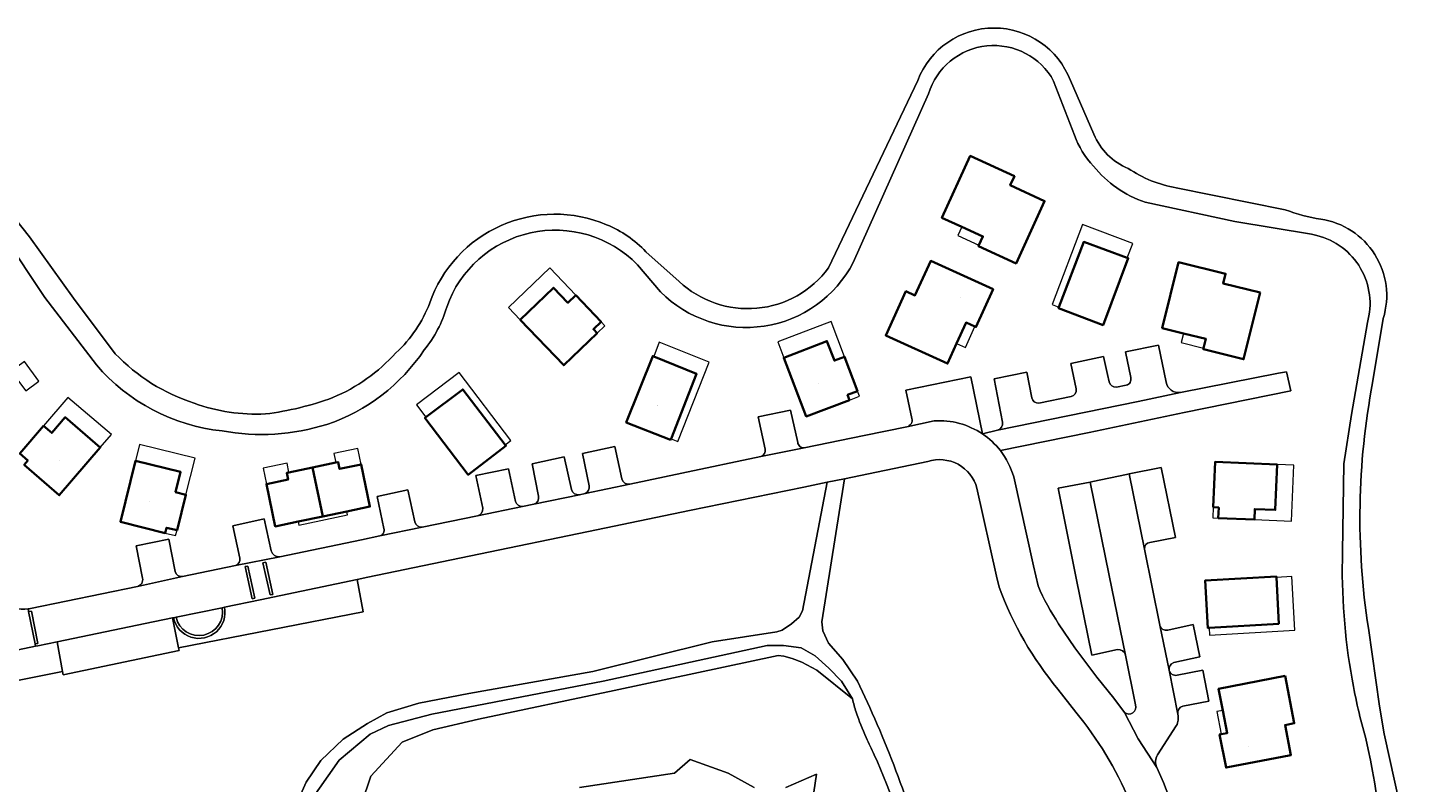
# Model space of a CAD drawing. Header units: metres. Extents: x 200176 to 205485, y 394066 to 399855.
# Tile 202 of 230: x 201666 to 201878, y 398176 to 398290. Entities that reach past the tile are written whole.
import ezdxf
from ezdxf.enums import TextEntityAlignment as Align

# ---------------------------------------------------------------- set-up
doc = ezdxf.new("R2010")
doc.units = ezdxf.units.M
for name, color, linetype, lineweight in [('B-WE-GR-BOS_LOOF-GV', 40, 'Continuous', 13), ('B-WE-OG-BEBOUWING-GV', 7, 'Continuous', 35), ('B-WE-OG-BEBOUWING-T18', 10, 'Continuous', 18), ('B-WE-OG-BEBOUWING_LUIFEL-GV', 7, 'Continuous', 18), ('B-WE-OG-TERREIN_CULTUURSCHEIDING-GV', 7, 'Continuous', 18), ('B-WE-OG-TERREIN_ERF-GV', 7, 'Continuous', 18), ('B-WE-OG-WATER-GV', 130, 'Continuous', 18), ('B-WE-OG-WATER_SLOOT-GV', 120, 'Continuous', 18), ('B-WE-OG-WEG-GV', 7, 'Continuous', 18), ('B-WE-VH-GOOT-G', 170, 'Continuous', 18), ('B-WE-VH-VERHARDING_ASFALT-GV', 252, 'Continuous', 18), ('B-WE-VH-VERHARDING_FUNDERING_ZAND-GV', 7, 'Continuous', 18), ('B-WE-VH-VERHARDING_SIERBESTRATING-GV', 252, 'Continuous', 18), ('B-WE-VH-VERHARDING_STRAATBAKSTEEN-GV', 252, 'Continuous', 18)]:
    doc.layers.add(name, color=color, linetype=linetype, lineweight=lineweight)
doc.styles.add('NLCS-ISO-M20-T18', font='NLCS-ISO.ttf', dxfattribs={"height": 0.036})

msp = doc.modelspace()

# ---------------------------------------------------------------- linework, layer by layer
at = {"layer": 'B-WE-GR-BOS_LOOF-GV', "flags": 128}
for points in [[(201688.736, 398196.241), (201716.69, 398201.744), (201715.782, 398206.614), (201701.082, 398203.518), (201695.687, 398202.448)], [(201687.963, 398200.831), (201687.783, 398200.804), (201688.736, 398196.241)]]:
    msp.add_lwpolyline(points, dxfattribs=at)
at = {"layer": 'B-WE-GR-BOS_LOOF-GV'}
msp.add_lwpolyline([(201695.687, 398202.448, -1.0003981), (201687.963, 398200.831)], format="xyb", dxfattribs=at)
at = {"layer": 'B-WE-OG-BEBOUWING-GV', "flags": 128}
for points in [[(201810.059, 398257.313), (201809.988, 398257.159), (201815.707, 398254.54), (201820.032, 398263.987), (201814.804, 398266.381), (201815.437, 398267.763), (201808.745, 398270.827), (201804.461, 398261.471), (201807.489, 398260.084), (201810.662, 398258.632)], [(201832.537, 398255.387), (201825.961, 398257.811), (201822.205, 398247.921), (201822.141, 398247.751), (201828.885, 398245.196), (201832.694, 398255.329)], [(201806.686, 398242.39), (201808.13, 398245.567), (201809.45, 398244.967), (201809.605, 398244.897), (201812.208, 398250.623), (201802.75, 398254.923), (201800.37, 398249.688), (201798.987, 398250.317), (201795.94, 398243.617), (201805.308, 398239.359)], [(201852.688, 398250.108), (201847.105, 398251.486), (201847.47, 398252.961), (201840.324, 398254.725), (201837.858, 398244.735), (201841.091, 398243.937), (201844.48, 398243.101), (201844.132, 398241.693), (201844.091, 398241.528), (201850.198, 398240.021)], [(201740.511, 398245.992), (201747.113, 398239.113), (201752.186, 398243.96), (201751.61, 398244.563), (201752.786, 398245.687), (201748.943, 398249.717), (201747.763, 398248.583), (201745.571, 398250.861)], [(201791.665, 398235.188), (201789.689, 398240.395), (201788.161, 398239.807), (201787.026, 398242.758), (201780.472, 398240.237), (201783.883, 398231.334), (201790.441, 398233.829), (201790.145, 398234.609)], [(201763.317, 398227.786), (201763.383, 398227.955), (201767.256, 398237.799), (201760.759, 398240.429), (201760.604, 398240.492), (201756.608, 398230.431)], [(201726.212, 398231.218), (201726.079, 398231.117), (201732.644, 398222.51), (201738.367, 398226.899), (201738.256, 398227.043), (201731.812, 398235.433)], [(201668.252, 398229.923), (201664.637, 398225.709), (201665.871, 398224.637), (201665.328, 398224.012), (201670.634, 398219.402), (201676.851, 398226.621), (201671.539, 398231.221), (201669.489, 398228.852)], [(201688.49, 398214.075), (201689.852, 398219.475), (201688.263, 398219.869), (201689.023, 398222.938), (201682.207, 398224.625), (201679.904, 398215.373), (201686.709, 398213.662), (201686.912, 398214.471)], [(201705.463, 398222.855), (201705.12, 398222.784), (201705.332, 398221.768), (201702.053, 398221.084), (201703.391, 398214.672), (201706.847, 398215.393), (201710.573, 398216.171), (201709.023, 398223.598)], [(201710.573, 398216.171), (201714.245, 398216.937), (201717.731, 398217.665), (201716.411, 398224.078), (201713.131, 398223.393), (201712.919, 398224.411), (201712.576, 398224.34), (201709.023, 398223.598)], [(201845.598, 398217.571), (201846.418, 398217.535), (201846.348, 398215.937), (201851.821, 398215.693), (201851.886, 398217.302), (201854.994, 398217.177), (201855.27, 398224.079), (201845.899, 398224.467)], [(201855.166, 398206.908), (201855.157, 398207.075), (201844.349, 398206.463), (201844.776, 398199.264), (201844.957, 398199.274), (201855.517, 398199.907)], [(201856.479, 398192.018), (201846.407, 398190.063), (201847.044, 398186.784), (201847.711, 398183.348), (201846.778, 398183.167), (201846.552, 398183.123), (201847.528, 398178.097), (201857.364, 398180.007), (201856.482, 398184.552), (201857.876, 398184.822)]]:
    msp.add_lwpolyline(points, close=True, dxfattribs=at)
at = {"layer": 'B-WE-OG-BEBOUWING_LUIFEL-GV', "flags": 128}
for points in [[(201807.489, 398260.084), (201806.885, 398258.766), (201810.059, 398257.313), (201810.662, 398258.632)], [(201822.205, 398247.921), (201825.961, 398257.811), (201832.537, 398255.387), (201833.378, 398257.582), (201825.745, 398260.419), (201821.183, 398248.309)], [(201748.943, 398249.717), (201744.99, 398253.863), (201738.739, 398247.839), (201740.511, 398245.992), (201745.571, 398250.861), (201747.763, 398248.583)], [(201752.186, 398243.96), (201753.361, 398245.083), (201752.786, 398245.687), (201751.61, 398244.563)], [(201789.689, 398240.395), (201787.657, 398245.75), (201779.557, 398242.627), (201780.472, 398240.237), (201787.026, 398242.758), (201788.161, 398239.807)], [(201809.45, 398244.967), (201808.13, 398245.567), (201806.686, 398242.39), (201808.006, 398241.79)], [(201763.383, 398227.955), (201764.401, 398227.555), (201769.17, 398239.584), (201761.613, 398242.618), (201760.759, 398240.429), (201767.256, 398237.799)], [(201841.091, 398243.937), (201840.744, 398242.529), (201844.132, 398241.693), (201844.48, 398243.101)], [(201665.568, 398235.208), (201667.553, 398236.679), (201665.349, 398239.651), (201664.2, 398238.799), (201664.409, 398238.518), (201663.573, 398237.899)], [(201738.256, 398227.043), (201739.123, 398227.709), (201731.268, 398237.992), (201724.775, 398233.077), (201726.212, 398231.218), (201731.812, 398235.433)], [(201668.252, 398229.923), (201669.489, 398228.852), (201671.539, 398231.221), (201676.851, 398226.621), (201678.54, 398228.582), (201671.951, 398234.234)], [(201790.441, 398233.829), (201791.96, 398234.408), (201791.665, 398235.188), (201790.145, 398234.609)], [(201689.852, 398219.475), (201691.254, 398225.029), (201682.825, 398227.108), (201682.207, 398224.625), (201689.023, 398222.938), (201688.263, 398219.869)], [(201716.411, 398224.078), (201715.906, 398226.496), (201712.284, 398225.74), (201712.576, 398224.34), (201712.919, 398224.411), (201713.131, 398223.393)], [(201705.463, 398222.855), (201705.17, 398224.257), (201701.548, 398223.501), (201702.053, 398221.084), (201705.332, 398221.768), (201705.12, 398222.784)], [(201851.821, 398215.693), (201857.45, 398215.442), (201857.785, 398223.975), (201855.27, 398224.079), (201854.994, 398217.177), (201851.886, 398217.302)], [(201710.573, 398216.171), (201706.847, 398215.393), (201706.954, 398214.883), (201714.348, 398216.444), (201714.245, 398216.937)], [(201846.348, 398215.937), (201846.418, 398217.535), (201845.598, 398217.571), (201845.529, 398215.974)], [(201688.49, 398214.075), (201686.912, 398214.471), (201686.709, 398213.662), (201688.286, 398213.267)], [(201844.957, 398199.274), (201845.023, 398198.183), (201857.942, 398198.924), (201857.511, 398207.055), (201855.166, 398206.908), (201855.517, 398199.907)], [(201846.778, 398183.167), (201847.711, 398183.348), (201847.044, 398186.784), (201846.111, 398186.603)]]:
    msp.add_lwpolyline(points, close=True, dxfattribs=at)
at = {"layer": 'B-WE-OG-TERREIN_CULTUURSCHEIDING-GV', "flags": 128}
for points in [[(201706.698, 398172.801), (201708.091, 398175.908), (201710.304, 398179.177), (201713.671, 398182.414), (201717.375, 398184.777), (201720.288, 398186.395), (201725.144, 398187.851), (201732.735, 398189.348), (201751.528, 398192.654), (201769.648, 398197.183), (201779.422, 398198.696), (201780.241, 398198.916), (201781.66, 398199.924), (201782.795, 398200.933), (201783.299, 398201.878), (201787.057, 398221.365), (201783.538, 398220.644), (201766.185, 398217.097), (201750.887, 398213.893), (201734.271, 398210.464), (201717.432, 398206.962), (201715.782, 398206.614), (201716.69, 398201.744), (201688.736, 398196.241), (201688.819, 398195.841), (201671.224, 398192.165), (201671.126, 398192.691), (201653.133, 398189.064)], [(201713.676, 398164.353), (201717.866, 398176.803), (201722.606, 398181.963), (201727.282, 398183.832), (201734.177, 398185.467), (201754.748, 398189.79), (201779.651, 398195.101), (201780.488, 398195.014), (201781.755, 398194.658), (201783.198, 398194.093), (201785.516, 398192.864), (201790.88, 398188.515), (201789.22, 398191.216), (201787.329, 398193.195), (201785.225, 398195.046), (201783.123, 398196.247), (201780.42, 398196.622), (201777.942, 398196.622), (201753.087, 398191.218), (201727.106, 398186.19), (201720.573, 398184.464), (201717.794, 398183.188), (201713.064, 398179.21), (201708.448, 398172.636)]]:
    msp.add_lwpolyline(points, dxfattribs=at)
at = {"layer": 'B-WE-OG-TERREIN_ERF-GV'}
for points in [[(201821.391, 398282.184, 0.6647844), (201802.406, 398280.235)], [(201827.461, 398269.301, -0.1154996), (201824.566, 398274.007)], [(201835.27, 398263.819, -0.1437613), (201827.461, 398269.301)], [(201758.306, 398254.331, 0.5558395), (201729.375, 398247.928)], [(201861.295, 398258.775, -0.0043071), (201860.48, 398258.966)], [(201868.96, 398245.562, 0.4237152), (201861.295, 398258.775)], [(201791.004, 398254.673, -0.5083029), (201761.803, 398250.24)], [(201729.375, 398247.928, -0.1038695), (201725.96, 398241.422)], [(201725.96, 398241.422, -0.1662496), (201711.226, 398230.134)], [(201695.318, 398229.153, -0.1914059), (201676.269, 398239.157)], [(201824.061, 398234.349, 0.3842399), (201824.802, 398235.518)], [(201829.81, 398236.567, 0.3788289), (201830.91, 398235.783)], [(201832.4, 398236.077, 0.4142167), (201833.089, 398237.228)], [(201838.445, 398236.55, 0.4039809), (201840.609, 398234.973)], [(201818.082, 398234.163, 0.3721906), (201819.145, 398233.353)], [(201711.226, 398230.134, -0.121757), (201695.318, 398229.153)], [(201799.124, 398229.773, 0.4141003), (201799.915, 398231.027)], [(201812.892, 398229.264, 0.4128119), (201813.64, 398230.448)], [(201782.591, 398227.413, 0.4233486), (201783.593, 398226.601)], [(201777.019, 398225.245, 0.3555185), (201777.653, 398226.392)], [(201813.313, 398226.16, -0.0960589), (201815.338, 398222.188)], [(201809.764, 398220.463, 0.4261213), (201802.296, 398224.517)], [(201750.364, 398219.668, 0.3729309), (201750.963, 398220.846)], [(201755.948, 398221.876, 0.3956527), (201757.118, 398221.077)], [(201742.573, 398218.029, 0.3937281), (201743.312, 398219.239)], [(201748.284, 398220.252, 0.3911187), (201749.496, 398219.48)], [(201734.044, 398216.269, 0.4020536), (201734.83, 398217.433)], [(201739.786, 398218.462, 0.3698283), (201740.879, 398217.692)], [(201719.263, 398213.249, 0.4610041), (201719.822, 398214.348)], [(201724.523, 398215.367, 0.3572321), (201725.675, 398214.531)], [(201835.991, 398212.253, 0.4059223), (201835.159, 398211.236)], [(201702.788, 398210.956, 0.3889832), (201704.098, 398210.07)], [(201866.635, 398191.52, -0.0508266), (201865.186, 398210.788)], [(201697.356, 398208.758, 0.4132519), (201698.019, 398209.875)], [(201659.882, 398206.515, 0.4006267), (201665.928, 398202.164)], [(201682.499, 398205.579, 0.4197634), (201683.262, 398206.815)], [(201688.231, 398207.838, 0.3858361), (201689.33, 398207.058)], [(201822.044, 398189.997, -0.0857567), (201813.145, 398205.47)], [(201819.026, 398205.644, 0.0482503), (201822.154, 398199.923)], [(201665.928, 398202.164, 0.0167869), (201666.285, 398202.226)], [(201837.503, 398199.683, 0.4300313), (201838.711, 398198.95)], [(201832.309, 398195.151, 0.3791306), (201831.063, 398196.005)], [(201839.622, 398194.029, 0.3948693), (201838.914, 398192.87)], [(201838.914, 398192.87, 0.4211401), (201840.113, 398192.106)], [(201868.701, 398182.502, -0.0242718), (201866.635, 398191.52)], [(201793.507, 398187.223, -0.0225024), (201799.097, 398173.194)], [(201832.138, 398186.453, 0.7571068), (201833.796, 398187.628)], [(201840.984, 398187.442, 0.3810825), (201840.196, 398186.197)], [(201832.896, 398173.063, 0.0720401), (201824.736, 398186.529)], [(201840.196, 398186.197, -0.2066485), (201839.992, 398184.455)], [(201871.932, 398155.973, 0.0520689), (201868.701, 398182.502)], [(201837.156, 398180.061, 0.2433417), (201837.018, 398178.113)]]:
    msp.add_lwpolyline(points, format="xyb", dxfattribs=at)
at = {"layer": 'B-WE-OG-TERREIN_ERF-GV', "flags": 128}
for points in [[(201802.406, 398280.235), (201791.004, 398254.673)], [(201824.566, 398274.007), (201821.391, 398282.184)], [(201860.48, 398258.966), (201848.881, 398260.89), (201835.27, 398263.819)], [(201676.269, 398239.157), (201668.443, 398249.379), (201662.218, 398258.743)], [(201761.803, 398250.24), (201758.306, 398254.331)], [(201865.186, 398210.788), (201865.406, 398224.145), (201866.534, 398231.659), (201868.96, 398245.562)], [(201833.089, 398237.228), (201832.293, 398241.158), (201837.273, 398242.163), (201838.445, 398236.55)], [(201824.802, 398235.518), (201823.988, 398239.387), (201828.972, 398240.425), (201829.547, 398237.711), (201829.81, 398236.567)], [(201813.64, 398230.448), (201812.368, 398237.054), (201817.319, 398238.043), (201818.082, 398234.163)], [(201840.609, 398234.973), (201855.49, 398237.883), (201856.72, 398238.127), (201857.357, 398235.212), (201841.158, 398231.928), (201826.797, 398228.915), (201813.313, 398226.16)], [(201799.915, 398231.027), (201798.988, 398235.341), (201808.825, 398237.358), (201810.603, 398228.691), (201810.604, 398228.687), (201810.607, 398228.688), (201812.892, 398229.264)], [(201830.91, 398235.783), (201832.4, 398236.077)], [(201819.145, 398233.353), (201824.061, 398234.349)], [(201777.653, 398226.392), (201776.583, 398231.27), (201781.522, 398232.317), (201782.591, 398227.413)], [(201783.593, 398226.601), (201792.657, 398228.462), (201799.124, 398229.773)], [(201743.312, 398219.239), (201742.33, 398224.147), (201747.196, 398225.23), (201748.284, 398220.252)], [(201750.963, 398220.846), (201749.986, 398225.704), (201754.885, 398226.771), (201755.948, 398221.876)], [(201757.118, 398221.077), (201765.012, 398222.719), (201777.019, 398225.245)], [(201734.83, 398217.433), (201733.817, 398222.392), (201738.767, 398223.382), (201739.786, 398218.462)], [(201802.296, 398224.517), (201793.321, 398222.649), (201789.669, 398221.901), (201786.256, 398200.203), (201786.411, 398198.837), (201787.284, 398196.988), (201789.414, 398194.51), (201791.649, 398191.229), (201793.507, 398187.223)], [(201831.063, 398196.005), (201827.177, 398195.168), (201824.794, 398206.832), (201822.074, 398220.446), (201826.95, 398221.391), (201827.342, 398221.503), (201832.418, 398222.52), (201832.833, 398222.618), (201837.701, 398223.576), (201839.868, 398212.967), (201835.991, 398212.253)], [(201815.338, 398222.188), (201818.316, 398208.702), (201819.026, 398205.644)], [(201719.822, 398214.348), (201718.839, 398219.222), (201723.465, 398220.212), (201724.523, 398215.367)], [(201749.496, 398219.48), (201750.364, 398219.668)], [(201813.145, 398205.47), (201812.739, 398207.11), (201809.764, 398220.463)], [(201740.879, 398217.692), (201742.573, 398218.029)], [(201698.019, 398209.875), (201696.966, 398214.751), (201701.707, 398215.826), (201702.788, 398210.956)], [(201725.675, 398214.531), (201734.044, 398216.269)], [(201683.262, 398206.815), (201682.315, 398211.726), (201687.26, 398212.752), (201688.231, 398207.838)], [(201704.098, 398210.07), (201716.443, 398212.655), (201719.263, 398213.249)], [(201835.159, 398211.236), (201837.503, 398199.683)], [(201689.33, 398207.058), (201697.356, 398208.758)], [(201666.285, 398202.226), (201682.499, 398205.579)], [(201822.154, 398199.923), (201824.629, 398196.274), (201827.952, 398191.839), (201830.529, 398188.64), (201832.138, 398186.453)], [(201838.711, 398198.95), (201842.567, 398199.786), (201843.562, 398194.912), (201839.622, 398194.029)], [(201833.796, 398187.628), (201832.309, 398195.151)], [(201840.113, 398192.106), (201844.032, 398192.897), (201844.916, 398188.181), (201840.984, 398187.442)], [(201824.736, 398186.529), (201822.044, 398189.997)], [(201839.992, 398184.455), (201837.156, 398180.061)], [(201837.018, 398178.113), (201838.072, 398175.828), (201839.257, 398172.639)]]:
    msp.add_lwpolyline(points, dxfattribs=at)
for points in [[(201820.032, 398263.987), (201815.707, 398254.54), (201809.988, 398257.159), (201810.059, 398257.313), (201810.662, 398258.632), (201807.489, 398260.084), (201804.461, 398261.471), (201808.745, 398270.827), (201815.437, 398267.763), (201814.804, 398266.381)], [(201822.205, 398247.921), (201825.961, 398257.811), (201832.537, 398255.387), (201832.694, 398255.329), (201828.885, 398245.196), (201822.141, 398247.751)], [(201809.45, 398244.967), (201808.13, 398245.567), (201806.686, 398242.39), (201805.308, 398239.359), (201795.94, 398243.617), (201798.987, 398250.317), (201800.37, 398249.688), (201802.75, 398254.923), (201812.208, 398250.623), (201809.605, 398244.897)], [(201841.091, 398243.937), (201837.858, 398244.735), (201840.324, 398254.725), (201847.47, 398252.961), (201847.105, 398251.486), (201852.688, 398250.108), (201850.198, 398240.021), (201844.091, 398241.528), (201844.132, 398241.693), (201844.48, 398243.101)], [(201752.186, 398243.96), (201747.113, 398239.113), (201740.511, 398245.992), (201745.571, 398250.861), (201747.763, 398248.583), (201748.943, 398249.717), (201752.786, 398245.687), (201751.61, 398244.563)], [(201789.689, 398240.395), (201791.665, 398235.188), (201790.145, 398234.609), (201790.441, 398233.829), (201783.883, 398231.334), (201780.472, 398240.237), (201787.026, 398242.758), (201788.161, 398239.807)], [(201763.383, 398227.955), (201763.317, 398227.786), (201756.608, 398230.431), (201760.604, 398240.492), (201760.759, 398240.429), (201767.256, 398237.799)], [(201738.256, 398227.043), (201738.367, 398226.899), (201732.644, 398222.51), (201726.079, 398231.117), (201726.212, 398231.218), (201731.812, 398235.433)], [(201664.637, 398225.709), (201668.252, 398229.923), (201669.489, 398228.852), (201671.539, 398231.221), (201676.851, 398226.621), (201670.634, 398219.402), (201665.328, 398224.012), (201665.871, 398224.637)], [(201689.852, 398219.475), (201688.49, 398214.075), (201686.912, 398214.471), (201686.709, 398213.662), (201679.904, 398215.373), (201682.207, 398224.625), (201689.023, 398222.938), (201688.263, 398219.869)], [(201714.245, 398216.937), (201710.573, 398216.171), (201706.847, 398215.393), (201703.391, 398214.672), (201702.053, 398221.084), (201705.332, 398221.768), (201705.12, 398222.784), (201705.463, 398222.855), (201709.023, 398223.598), (201712.576, 398224.34), (201712.919, 398224.411), (201713.131, 398223.393), (201716.411, 398224.078), (201717.731, 398217.665)], [(201846.348, 398215.937), (201846.418, 398217.535), (201845.598, 398217.571), (201845.899, 398224.467), (201855.27, 398224.079), (201854.994, 398217.177), (201851.886, 398217.302), (201851.821, 398215.693)], [(201844.776, 398199.264), (201844.349, 398206.463), (201855.157, 398207.075), (201855.166, 398206.908), (201855.517, 398199.907), (201844.957, 398199.274)], [(201847.044, 398186.784), (201846.407, 398190.063), (201856.479, 398192.018), (201857.876, 398184.822), (201856.482, 398184.552), (201857.364, 398180.007), (201847.528, 398178.097), (201846.552, 398183.123), (201846.778, 398183.167), (201847.711, 398183.348)]]:
    msp.add_lwpolyline(points, close=True, dxfattribs=at)
at = {"layer": 'B-WE-OG-WATER-GV'}
for points in [[(201800.79, 398282.289, -0.6864169), (201823.929, 398282.286)], [(201827.504, 398274.13, 0.2023143), (201832.69, 398268.946)], [(201832.69, 398268.946, 0.1089267), (201839.992, 398266.017)], [(201726.806, 398248.571, -0.4329769), (201753.625, 398260.403)], [(201856.515, 398262.682, 0.0545562), (201861.882, 398261.257)], [(201861.882, 398261.257, -0.4590675), (201871.368, 398246.2)], [(201753.625, 398260.403, -0.1077762), (201759.587, 398256.296)], [(201764.612, 398251.806, 0.4482057), (201787.28, 398253.856)], [(201721.674, 398240.995, 0.1203346), (201726.806, 398248.571)], [(201679.124, 398240.85, 0.1239525), (201691.082, 398233.35)], [(201712.114, 398234.201, 0.1104372), (201721.674, 398240.995)], [(201869.756, 398236.458, 0.0853915), (201869.105, 398199.253)], [(201701.908, 398231.724, 0.058245), (201712.114, 398234.201)], [(201691.082, 398233.35, 0.1003261), (201701.908, 398231.724)]]:
    msp.add_lwpolyline(points, format="xyb", dxfattribs=at)
at = {"layer": 'B-WE-OG-WATER-GV', "flags": 128}
for points in [[(201787.28, 398253.856), (201800.79, 398282.289)], [(201823.929, 398282.286), (201827.504, 398274.13)], [(201839.992, 398266.017), (201856.515, 398262.682)], [(201663.992, 398261.241), (201666.125, 398258.548), (201672.796, 398249.274), (201679.124, 398240.85)], [(201759.587, 398256.296), (201764.612, 398251.806)], [(201871.368, 398246.2), (201869.756, 398236.458)], [(201869.105, 398199.253), (201870.814, 398187.416), (201871.513, 398183.209), (201873.871, 398172.472), (201874.536, 398167.927), (201874.949, 398162.761), (201875.289, 398155.169), (201875.886, 398135.966), (201875.373, 398129.21), (201875.145, 398113.955), (201876.314, 398047.537), (201877.295, 398042.719), (201877.879, 398035.305), (201877.969, 398029.229), (201878.148, 398023.715)], [(201775.972, 398175.07), (201772.048, 398177.249), (201766.275, 398179.349), (201763.908, 398177.249), (201749.517, 398175.07)], [(201784.836, 398172.994), (201785.421, 398177.104), (201780.769, 398175.07)]]:
    msp.add_lwpolyline(points, dxfattribs=at)
at = {"layer": 'B-WE-OG-WATER_SLOOT-GV'}
for points in [[(201823.929, 398282.286, 0.6864169), (201800.79, 398282.289)], [(201802.406, 398280.235, -0.6647844), (201821.391, 398282.184)], [(201824.566, 398274.007, 0.1154996), (201827.461, 398269.301)], [(201832.69, 398268.946, -0.2023143), (201827.504, 398274.13)], [(201827.461, 398269.301, 0.1437613), (201835.27, 398263.819)], [(201839.992, 398266.017, -0.1089267), (201832.69, 398268.946)], [(201753.625, 398260.403, 0.4329769), (201726.806, 398248.571)], [(201861.882, 398261.257, -0.0545562), (201856.515, 398262.682)], [(201871.368, 398246.2, 0.4590675), (201861.882, 398261.257)], [(201729.375, 398247.928, -0.5558395), (201758.306, 398254.331)], [(201759.587, 398256.296, 0.1077762), (201753.625, 398260.403)], [(201860.48, 398258.966, 0.0043071), (201861.295, 398258.775)], [(201861.295, 398258.775, -0.4237152), (201868.96, 398245.562)], [(201761.803, 398250.24, 0.5083029), (201791.004, 398254.673)], [(201787.28, 398253.856, -0.4482057), (201764.612, 398251.806)], [(201726.806, 398248.571, -0.1203346), (201721.674, 398240.995)], [(201725.96, 398241.422, 0.1038695), (201729.375, 398247.928)], [(201691.082, 398233.35, -0.1239525), (201679.124, 398240.85)], [(201711.226, 398230.134, 0.1662496), (201725.96, 398241.422)], [(201721.674, 398240.995, -0.1104372), (201712.114, 398234.201)], [(201676.269, 398239.157, 0.1914059), (201695.318, 398229.153)], [(201869.105, 398199.253, -0.0853915), (201869.756, 398236.458)], [(201712.114, 398234.201, -0.058245), (201701.908, 398231.724)], [(201701.908, 398231.724, -0.1003261), (201691.082, 398233.35)], [(201695.318, 398229.153, 0.121757), (201711.226, 398230.134)], [(201865.186, 398210.788, 0.0508266), (201866.635, 398191.52)], [(201866.635, 398191.52, 0.0242718), (201868.701, 398182.502)], [(201791.436, 398186.533, -0.0085334), (201790.88, 398188.515)], [(201792.969, 398182.657, -0.0178645), (201791.436, 398186.533)], [(201794.182, 398180.062, -0.012317), (201792.969, 398182.657)], [(201868.701, 398182.502, -0.0520689), (201871.932, 398155.973)], [(201800.608, 398161.92, 0.0397038), (201794.182, 398180.062)]]:
    msp.add_lwpolyline(points, format="xyb", dxfattribs=at)
at = {"layer": 'B-WE-OG-WATER_SLOOT-GV', "flags": 128}
for points in [[(201800.79, 398282.289), (201787.28, 398253.856)], [(201827.504, 398274.13), (201823.929, 398282.286)], [(201791.004, 398254.673), (201802.406, 398280.235)], [(201821.391, 398282.184), (201824.566, 398274.007)], [(201856.515, 398262.682), (201839.992, 398266.017)], [(201835.27, 398263.819), (201848.881, 398260.89), (201860.48, 398258.966)], [(201679.124, 398240.85), (201672.796, 398249.274), (201666.125, 398258.548), (201663.992, 398261.241)], [(201662.218, 398258.743), (201668.443, 398249.379), (201676.269, 398239.157)], [(201764.612, 398251.806), (201759.587, 398256.296)], [(201758.306, 398254.331), (201761.803, 398250.24)], [(201869.756, 398236.458), (201871.368, 398246.2)], [(201868.96, 398245.562), (201866.534, 398231.659), (201865.406, 398224.145), (201865.186, 398210.788)], [(201878.148, 398023.715), (201877.969, 398029.229), (201877.879, 398035.305), (201877.295, 398042.719), (201876.314, 398047.537), (201875.145, 398113.955), (201875.373, 398129.21), (201875.886, 398135.966), (201875.289, 398155.169), (201874.949, 398162.761), (201874.536, 398167.927), (201873.871, 398172.472), (201871.513, 398183.209), (201870.814, 398187.416), (201869.105, 398199.253)], [(201790.88, 398188.515), (201785.516, 398192.864), (201783.198, 398194.093), (201781.755, 398194.658), (201780.488, 398195.014), (201779.651, 398195.101), (201754.748, 398189.79), (201734.177, 398185.467), (201727.282, 398183.832), (201722.606, 398181.963), (201717.866, 398176.803), (201713.676, 398164.353)], [(201749.517, 398175.07), (201763.908, 398177.249), (201766.275, 398179.349), (201772.048, 398177.249), (201775.972, 398175.07)], [(201780.769, 398175.07), (201785.421, 398177.104), (201784.836, 398172.994)]]:
    msp.add_lwpolyline(points, dxfattribs=at)
at = {"layer": 'B-WE-OG-WEG-GV', "flags": 128}
msp.add_lwpolyline([(201652.225, 398193.414), (201653.133, 398189.064), (201671.126, 398192.691), (201670.299, 398197.154), (201667.402, 398196.567), (201667.059, 398196.496), (201655.755, 398194.15), (201652.427, 398193.456)], close=True, dxfattribs=at)
at = {"layer": 'B-WE-VH-GOOT-G', "flags": 128}
for points in [[(201783.593, 398226.601), (201792.657, 398228.462), (201799.124, 398229.773)], [(201799.124, 398229.773), (201803.264, 398230.675)], [(201757.118, 398221.077), (201765.012, 398222.719), (201777.019, 398225.245)], [(201777.019, 398225.245), (201783.593, 398226.601)], [(201789.669, 398221.901), (201793.321, 398222.649), (201802.296, 398224.517)], [(201715.782, 398206.614), (201717.432, 398206.962), (201734.271, 398210.464), (201750.887, 398213.893), (201766.185, 398217.097), (201783.538, 398220.644), (201787.057, 398221.365)], [(201750.364, 398219.668), (201757.118, 398221.077)], [(201787.057, 398221.365), (201789.669, 398221.901)], [(201815.338, 398222.188), (201818.316, 398208.702), (201819.026, 398205.644)], [(201832.309, 398195.151), (201829.825, 398207.207), (201826.95, 398221.391)], [(201832.833, 398222.618), (201835.159, 398211.236)], [(201742.573, 398218.029), (201749.496, 398219.48)], [(201749.496, 398219.48), (201750.364, 398219.668)], [(201809.764, 398220.463), (201812.739, 398207.11), (201813.145, 398205.47)], [(201734.044, 398216.269), (201740.879, 398217.692)], [(201740.879, 398217.692), (201742.573, 398218.029)], [(201719.263, 398213.249), (201725.675, 398214.531)], [(201725.675, 398214.531), (201734.044, 398216.269)], [(201704.098, 398210.07), (201716.443, 398212.655), (201719.263, 398213.249)], [(201697.356, 398208.758), (201704.098, 398210.07)], [(201835.159, 398211.236), (201837.503, 398199.683)], [(201689.33, 398207.058), (201697.356, 398208.758)], [(201682.499, 398205.579), (201689.33, 398207.058)], [(201695.687, 398202.448), (201701.082, 398203.518), (201715.782, 398206.614)], [(201666.285, 398202.226), (201682.499, 398205.579)], [(201688.347, 398200.889), (201695.348, 398202.333)], [(201695.348, 398202.333), (201695.687, 398202.448)], [(201670.299, 398197.154), (201683.659, 398199.943), (201687.783, 398200.804)], [(201687.783, 398200.804), (201687.963, 398200.831)], [(201687.963, 398200.831), (201688.347, 398200.889)], [(201822.154, 398199.923), (201824.629, 398196.274), (201827.952, 398191.839), (201830.529, 398188.64), (201832.138, 398186.453)], [(201837.503, 398199.683), (201838.914, 398192.87)], [(201667.059, 398196.496), (201667.402, 398196.567)], [(201667.402, 398196.567), (201670.299, 398197.154)], [(201833.796, 398187.628), (201832.309, 398195.151)], [(201838.914, 398192.87), (201840.196, 398186.197)], [(201822.044, 398189.997), (201824.736, 398186.529)], [(201839.992, 398184.455), (201837.156, 398180.061)], [(201837.018, 398178.113), (201838.072, 398175.828), (201839.257, 398172.639)]]:
    msp.add_lwpolyline(points, dxfattribs=at)
at = {"layer": 'B-WE-VH-GOOT-G'}
for points in [[(201810.603, 398228.691, 0.1656994), (201803.264, 398230.675)], [(201813.313, 398226.16, 0.0790977), (201810.607, 398228.688)], [(201815.338, 398222.188, 0.0960589), (201813.313, 398226.16)], [(201809.764, 398220.463, 0.4261213), (201802.296, 398224.517)], [(201813.145, 398205.47, 0.0857567), (201822.044, 398189.997)], [(201819.026, 398205.644, 0.0482503), (201822.154, 398199.923)], [(201665.928, 398202.164, 0.0167869), (201666.285, 398202.226)], [(201832.138, 398186.453, 0.7571068), (201833.796, 398187.628)], [(201832.896, 398173.063, 0.0720401), (201824.736, 398186.529)], [(201839.992, 398184.455, 0.2066485), (201840.196, 398186.197)], [(201837.156, 398180.061, 0.2433417), (201837.018, 398178.113)]]:
    msp.add_lwpolyline(points, format="xyb", dxfattribs=at)
at = {"layer": 'B-WE-VH-VERHARDING_ASFALT-GV', "flags": 128}
for points in [[(201803.264, 398230.675), (201799.124, 398229.773), (201792.657, 398228.462), (201783.593, 398226.601), (201777.019, 398225.245), (201765.012, 398222.719), (201757.118, 398221.077)], [(201810.607, 398228.688), (201810.604, 398228.687), (201810.603, 398228.691)], [(201665.928, 398202.164), (201665.998, 398201.758), (201666.452, 398201.825), (201667.408, 398196.928), (201666.983, 398196.874), (201667.059, 398196.496), (201667.402, 398196.567), (201670.299, 398197.154), (201683.659, 398199.943), (201687.783, 398200.804), (201687.963, 398200.831), (201688.347, 398200.889), (201695.348, 398202.333), (201695.687, 398202.448), (201701.082, 398203.518), (201715.782, 398206.614), (201717.432, 398206.962), (201734.271, 398210.464), (201750.887, 398213.893), (201766.185, 398217.097), (201783.538, 398220.644), (201787.057, 398221.365), (201789.669, 398221.901), (201793.321, 398222.649), (201802.296, 398224.517)], [(201757.118, 398221.077), (201750.364, 398219.668), (201749.496, 398219.48), (201742.573, 398218.029), (201740.879, 398217.692), (201734.044, 398216.269), (201725.675, 398214.531), (201719.263, 398213.249), (201716.443, 398212.655), (201704.098, 398210.07), (201697.356, 398208.758), (201689.33, 398207.058), (201682.499, 398205.579), (201666.285, 398202.226)], [(201819.026, 398205.644), (201818.316, 398208.702), (201815.338, 398222.188)], [(201840.196, 398186.197), (201838.914, 398192.87), (201837.503, 398199.683), (201835.159, 398211.236), (201832.833, 398222.618), (201832.418, 398222.52), (201827.342, 398221.503), (201826.95, 398221.391)], [(201826.95, 398221.391), (201829.825, 398207.207), (201832.309, 398195.151), (201833.796, 398187.628)], [(201809.764, 398220.463), (201812.739, 398207.11), (201813.145, 398205.47)], [(201839.257, 398172.639), (201838.072, 398175.828), (201837.018, 398178.113), (201834.207, 398182.45), (201832.138, 398186.453), (201830.529, 398188.64), (201827.952, 398191.839), (201824.629, 398196.274), (201822.154, 398199.923)], [(201822.044, 398189.997), (201824.736, 398186.529)], [(201832.138, 398186.453), (201834.207, 398182.45), (201837.018, 398178.113)], [(201837.156, 398180.061), (201839.992, 398184.455)]]:
    msp.add_lwpolyline(points, dxfattribs=at)
at = {"layer": 'B-WE-VH-VERHARDING_ASFALT-GV'}
for points in [[(201810.603, 398228.691, 0.1656994), (201803.264, 398230.675)], [(201813.313, 398226.16, 0.0790977), (201810.607, 398228.688)], [(201815.338, 398222.188, 0.0960589), (201813.313, 398226.16)], [(201802.296, 398224.517, -0.4261213), (201809.764, 398220.463)], [(201813.145, 398205.47, 0.0857567), (201822.044, 398189.997)], [(201822.154, 398199.923, -0.0482503), (201819.026, 398205.644)], [(201666.285, 398202.226, -0.0167869), (201665.928, 398202.164)], [(201833.796, 398187.628, -0.7571068), (201832.138, 398186.453)], [(201824.736, 398186.529, -0.0720401), (201832.896, 398173.063)], [(201839.992, 398184.455, 0.2066485), (201840.196, 398186.197)], [(201837.018, 398178.113, -0.2433417), (201837.156, 398180.061)]]:
    msp.add_lwpolyline(points, format="xyb", dxfattribs=at)
at = {"layer": 'B-WE-VH-VERHARDING_ASFALT-GV', "flags": 128}
for points in [[(201699.876, 398203.692), (201698.841, 398208.568), (201699.238, 398208.639), (201700.308, 398203.772)], [(201703.009, 398204.365), (201702.602, 398204.275), (201701.494, 398209.153), (201701.947, 398209.243)]]:
    msp.add_lwpolyline(points, close=True, dxfattribs=at)
at = {"layer": 'B-WE-VH-VERHARDING_FUNDERING_ZAND-GV', "flags": 128}
for points in [[(201793.507, 398187.223), (201791.649, 398191.229), (201789.414, 398194.51), (201787.284, 398196.988), (201786.411, 398198.837), (201786.256, 398200.203), (201789.669, 398221.901), (201787.057, 398221.365), (201783.299, 398201.878), (201782.795, 398200.933), (201781.66, 398199.924), (201780.241, 398198.916), (201779.422, 398198.696), (201769.648, 398197.183), (201751.528, 398192.654), (201732.735, 398189.348), (201725.144, 398187.851), (201720.288, 398186.395), (201717.375, 398184.777), (201713.671, 398182.414), (201710.304, 398179.177), (201708.091, 398175.908), (201706.698, 398172.801), (201705.135, 398168.67)], [(201705.036, 398162.835), (201705.774, 398165.726), (201707.222, 398169.639), (201708.448, 398172.636), (201713.064, 398179.21), (201717.794, 398183.188), (201720.573, 398184.464), (201727.106, 398186.19), (201753.087, 398191.218), (201777.942, 398196.622), (201780.42, 398196.622), (201783.123, 398196.247), (201785.225, 398195.046), (201787.329, 398193.195), (201789.22, 398191.216), (201790.88, 398188.515)]]:
    msp.add_lwpolyline(points, dxfattribs=at)
at = {"layer": 'B-WE-VH-VERHARDING_FUNDERING_ZAND-GV'}
for points in [[(201790.88, 398188.515, 0.0085334), (201791.436, 398186.533)], [(201799.097, 398173.194, 0.0225024), (201793.507, 398187.223)], [(201791.436, 398186.533, 0.0178645), (201792.969, 398182.657)], [(201792.969, 398182.657, 0.012317), (201794.182, 398180.062)], [(201794.182, 398180.062, -0.0397038), (201800.608, 398161.92)]]:
    msp.add_lwpolyline(points, format="xyb", dxfattribs=at)
at = {"layer": 'B-WE-VH-VERHARDING_SIERBESTRATING-GV', "flags": 128}
for points in [[(201698.841, 398208.568), (201699.876, 398203.692), (201700.308, 398203.772), (201699.238, 398208.639)], [(201702.602, 398204.275), (201703.009, 398204.365), (201701.947, 398209.243), (201701.494, 398209.153)], [(201666.983, 398196.874), (201667.408, 398196.928), (201666.452, 398201.825), (201665.998, 398201.758)]]:
    msp.add_lwpolyline(points, close=True, dxfattribs=at)
at = {"layer": 'B-WE-VH-VERHARDING_SIERBESTRATING-GV'}
for points in [[(201687.963, 398200.831, 1.0003981), (201695.687, 398202.448)], [(201695.348, 398202.333, -0.974704), (201688.347, 398200.889)]]:
    msp.add_lwpolyline(points, format="xyb", dxfattribs=at)
at = {"layer": 'B-WE-VH-VERHARDING_SIERBESTRATING-GV', "flags": 128}
for points in [[(201695.687, 398202.448), (201695.348, 398202.333)], [(201688.347, 398200.889), (201687.963, 398200.831)]]:
    msp.add_lwpolyline(points, dxfattribs=at)
at = {"layer": 'B-WE-VH-VERHARDING_STRAATBAKSTEEN-GV', "flags": 128}
for points in [[(201838.445, 398236.55), (201837.273, 398242.163), (201832.293, 398241.158), (201833.089, 398237.228)], [(201829.81, 398236.567), (201829.547, 398237.711), (201828.972, 398240.425), (201823.988, 398239.387), (201824.802, 398235.518)], [(201813.313, 398226.16), (201826.797, 398228.915), (201841.158, 398231.928), (201857.357, 398235.212), (201856.72, 398238.127), (201855.49, 398237.883), (201840.609, 398234.973), (201834.225, 398233.618), (201812.892, 398229.264), (201810.607, 398228.688)], [(201818.082, 398234.163), (201817.319, 398238.043), (201812.368, 398237.054), (201813.64, 398230.448)], [(201810.603, 398228.691), (201808.825, 398237.358), (201798.988, 398235.341), (201799.915, 398231.027)], [(201832.4, 398236.077), (201830.91, 398235.783)], [(201812.892, 398229.264), (201834.225, 398233.618), (201840.609, 398234.973)], [(201824.061, 398234.349), (201819.145, 398233.353)], [(201782.591, 398227.413), (201781.522, 398232.317), (201776.583, 398231.27), (201777.653, 398226.392)], [(201799.124, 398229.773), (201803.264, 398230.675)], [(201748.284, 398220.252), (201747.196, 398225.23), (201742.33, 398224.147), (201743.312, 398219.239)], [(201755.948, 398221.876), (201754.885, 398226.771), (201749.986, 398225.704), (201750.963, 398220.846)], [(201777.019, 398225.245), (201783.593, 398226.601)], [(201739.786, 398218.462), (201738.767, 398223.382), (201733.817, 398222.392), (201734.83, 398217.433)], [(201835.991, 398212.253), (201839.868, 398212.967), (201837.701, 398223.576), (201832.833, 398222.618)], [(201750.364, 398219.668), (201757.118, 398221.077)], [(201832.309, 398195.151), (201829.825, 398207.207), (201826.95, 398221.391), (201822.074, 398220.446), (201824.794, 398206.832), (201827.177, 398195.168), (201831.063, 398196.005)], [(201832.833, 398222.618), (201835.159, 398211.236)], [(201724.523, 398215.367), (201723.465, 398220.212), (201718.839, 398219.222), (201719.822, 398214.348)], [(201742.573, 398218.029), (201749.496, 398219.48)], [(201734.044, 398216.269), (201740.879, 398217.692)], [(201702.788, 398210.956), (201701.707, 398215.826), (201696.966, 398214.751), (201698.019, 398209.875)], [(201719.263, 398213.249), (201725.675, 398214.531)], [(201688.231, 398207.838), (201687.26, 398212.752), (201682.315, 398211.726), (201683.262, 398206.815)], [(201697.356, 398208.758), (201704.098, 398210.07)], [(201682.499, 398205.579), (201689.33, 398207.058)], [(201667.059, 398196.496), (201666.983, 398196.874), (201665.998, 398201.758), (201665.928, 398202.164)], [(201695.348, 398202.333), (201688.347, 398200.889)], [(201837.503, 398199.683), (201838.914, 398192.87)], [(201839.622, 398194.029), (201843.562, 398194.912), (201842.567, 398199.786), (201838.711, 398198.95)], [(201651.268, 398199.069), (201651.343, 398198.707), (201652.342, 398193.822), (201652.427, 398193.456), (201655.755, 398194.15), (201667.059, 398196.496)], [(201838.914, 398192.87), (201840.196, 398186.197)], [(201840.984, 398187.442), (201844.916, 398188.181), (201844.032, 398192.897), (201840.113, 398192.106)]]:
    msp.add_lwpolyline(points, dxfattribs=at)
at = {"layer": 'B-WE-VH-VERHARDING_STRAATBAKSTEEN-GV'}
for points in [[(201824.802, 398235.518, -0.3842399), (201824.061, 398234.349)], [(201830.91, 398235.783, -0.3788289), (201829.81, 398236.567)], [(201833.089, 398237.228, -0.4142167), (201832.4, 398236.077)], [(201840.609, 398234.973, -0.4039809), (201838.445, 398236.55)], [(201819.145, 398233.353, -0.3721906), (201818.082, 398234.163)], [(201799.915, 398231.027, -0.4141003), (201799.124, 398229.773)], [(201803.264, 398230.675, -0.1656994), (201810.603, 398228.691)], [(201813.64, 398230.448, -0.4128119), (201812.892, 398229.264)], [(201783.593, 398226.601, -0.4233486), (201782.591, 398227.413)], [(201810.607, 398228.688, -0.0790977), (201813.313, 398226.16)], [(201777.653, 398226.392, -0.3555185), (201777.019, 398225.245)], [(201750.963, 398220.846, -0.3729309), (201750.364, 398219.668)], [(201757.118, 398221.077, -0.3956527), (201755.948, 398221.876)], [(201743.312, 398219.239, -0.3937281), (201742.573, 398218.029)], [(201749.496, 398219.48, -0.3911187), (201748.284, 398220.252)], [(201734.83, 398217.433, -0.4020536), (201734.044, 398216.269)], [(201740.879, 398217.692, -0.3698283), (201739.786, 398218.462)], [(201719.822, 398214.348, -0.4610041), (201719.263, 398213.249)], [(201725.675, 398214.531, -0.3572321), (201724.523, 398215.367)], [(201835.159, 398211.236, -0.4059223), (201835.991, 398212.253)], [(201704.098, 398210.07, -0.3889832), (201702.788, 398210.956)], [(201698.019, 398209.875, -0.4132519), (201697.356, 398208.758)], [(201665.928, 398202.164, -0.4006267), (201659.882, 398206.515)], [(201683.262, 398206.815, -0.4197634), (201682.499, 398205.579)], [(201689.33, 398207.058, -0.3858361), (201688.231, 398207.838)], [(201688.347, 398200.889, 0.974704), (201695.348, 398202.333)], [(201838.711, 398198.95, -0.4300313), (201837.503, 398199.683)], [(201831.063, 398196.005, -0.3791306), (201832.309, 398195.151)], [(201838.914, 398192.87, -0.3948693), (201839.622, 398194.029)], [(201840.113, 398192.106, -0.4211401), (201838.914, 398192.87)], [(201840.196, 398186.197, -0.3810825), (201840.984, 398187.442)]]:
    msp.add_lwpolyline(points, format="xyb", dxfattribs=at)
at = {"layer": 'B-WE-VH-VERHARDING_STRAATBAKSTEEN-GV', "flags": 128}
msp.add_lwpolyline([(201687.783, 398200.804), (201683.659, 398199.943), (201670.299, 398197.154), (201671.126, 398192.691), (201671.224, 398192.165), (201688.819, 398195.841), (201688.736, 398196.241)], close=True, dxfattribs=at)

# ---------------------------------------------------------------- texts
at = {"layer": 'B-WE-OG-BEBOUWING-T18', "style": 'NLCS-ISO-M20-T18'}
for s, rotation, p in [('10-117', 333.9, (201814.646, 398259.517)), ('10-116', 335.6, (201807.265, 398249.415)), ('10-118', 339.3, (201826.93, 398250.214)), ('10+-113', 43.7, (201746.886, 398244.429)), ('10-119', 346.1, (201848.103, 398244.658)), ('10-115', 20.8, (201785.74, 398236.32)), ('10-114', 339.9, (201761.369, 398232.95)), ('10-112', 37.5, (201733.071, 398227.879)), ('10-108', 319, (201670.604, 398224.727)), ('10-111', 11.8, (201713.386, 398220.847)), ('10-120', 357.5, (201849.745, 398220.845)), ('10-110', 11.8, (201706.165, 398219.337)), ('10-109', 345.9, (201684.282, 398218.397)), ('10-121', 3.4, (201848.555, 398203.1)), ('10-122', 11, (201850.967, 398181.373))]:
    msp.add_text(s, height=0.036, rotation=rotation, dxfattribs=at).set_placement(p, align=Align.MIDDLE)

doc.saveas('drawing.dxf')
